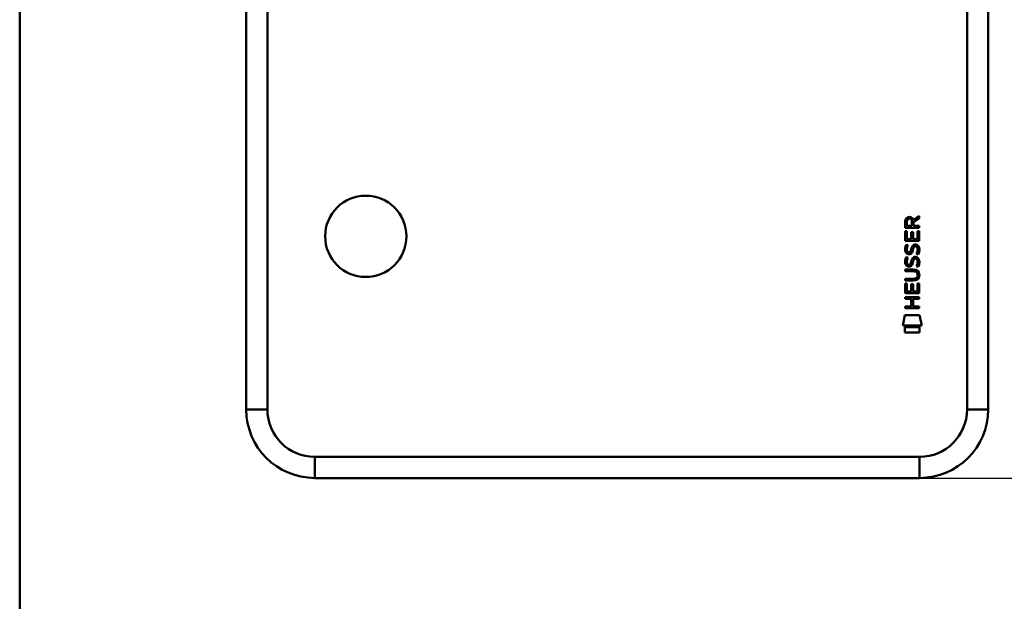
# Model space of a CAD drawing. Header units: millimetres. Extents: x 20 to 833, y 20 to 574.
# Tile 8 of 17: x 20 to 290, y 216 to 375. Entities that reach past the tile are written whole.
import ezdxf

# ---------------------------------------------------------------- set-up
doc = ezdxf.new("R2010")
doc.units = ezdxf.units.MM
doc.header["$LTSCALE"] = 2
for name, color, linetype, lineweight in [('Bemaßungen(DIN)', 7, 'Continuous', 25), ('Sichtbare Kanten(DIN)', 7, 'Continuous', 50), ('Sichtbare tangentiale Kanten(DIN)', 7, 'Continuous', 50), ('Skizziergeometrie(DIN)', 7, 'Continuous', 50)]:
    doc.layers.add(name, color=color, linetype=linetype, lineweight=lineweight)
doc.styles.add('STANDARD-DIN~0', font='arial.ttf')
doc.dimstyles.new('CAD-LAN', dxfattribs={"dimscale": 2, "dimtxt": 3.5, "dimasz": 2.5, "dimexe": 3.175, "dimexo": 0, "dimgap": 0.8, "dimtad": 1, "dimrnd": 1e-08, "dimtxsty": 'STANDARD-DIN~0', "dimcen": 0.09, "dimdle": 10, "dimclrd": 250, "dimclre": 250, "dimclrt": 250, "dimadec": 0, "dimazin": 2, "dimtfac": 1, "dimtmove": 0, "dimatfit": 3, "dimfxl": 1, "dimtolj": 1, "dimtzin": 0, "dimlwd": 25, "dimlwe": 25, "dimarcsym": 0})

# ---------------------------------------------------------------- blocks, each defined once
blk = doc.blocks.new('Ränder Standardrahmen')
at = {"layer": 'Skizziergeometrie(DIN)', "flags": 128}
blk.add_lwpolyline([(10, 10), (10, 287), (410, 287), (410, 10), (10, 10)], dxfattribs=at)
blk = doc.blocks.new('*D20')
at = {"layer": 'Bemaßungen(DIN)', "color": 250, "linetype": 'Continuous', "lineweight": 25, "true_color": 0x3f3f3f, "transparency": 16777216}
for p, q in [((266.99, 495.31), (353.34, 495.31)), ((346.99, 490.31), (346.99, 254.69)), ((266.99, 249.69), (353.34, 249.69))]:
    blk.add_line(p, q, dxfattribs=at)
at = {"layer": 'Bemaßungen(DIN)', "color": 250, "linetype": 'Continuous', "true_color": 0x3f3f3f, "transparency": 16777216}
for points in [[(346.15, 490.31), (347.82, 490.31), (346.99, 495.31)], [(346.15, 254.69), (347.82, 254.69), (346.99, 249.69)]]:
    blk.add_solid(points, dxfattribs=at)
at = {"layer": 'Defpoints', "color": 0, "linetype": 'Continuous', "transparency": 16777216}
for p in [(266.99, 495.31), (266.99, 249.69), (346.99, 249.69)]:
    blk.add_point(p, dxfattribs=at)
at = {"layer": 'Bemaßungen(DIN)', "color": 250, "linetype": 'Continuous', "lineweight": 25, "true_color": 0x3f3f3f, "transparency": 16777216, "insert": (336.97, 360.63), "char_height": 7, "attachment_point": 1, "rotation": 90, "style": 'STANDARD-DIN~0'}
blk.add_mtext('\\A1;245,6', dxfattribs=at)

msp = doc.modelspace()

# ---------------------------------------------------------------- linework, layer by layer
at = {"layer": 'Sichtbare Kanten(DIN)'}
for p, q in [((82.176, 268.497), (82.176, 476.497)), ((87.983, 268.497), (87.983, 476.497)), ((279.989, 476.497), (279.989, 268.497)), ((285.795, 476.497), (285.795, 268.497)), ((265.258, 320.53), (266.851, 321.584)), ((266.851, 321.584), (266.851, 321.006)), ((263.04, 318.355), (263.042, 320.106)), ((263.506, 320.048), (263.506, 318.864)), ((263.506, 318.864), (264.863, 318.864)), ((264.863, 318.864), (264.863, 320.048)), ((266.851, 321.006), (265.329, 319.998)), ((265.329, 319.998), (265.329, 318.864)), ((265.329, 318.864), (266.851, 318.864)), ((266.851, 318.864), (266.851, 318.355)), ((266.851, 318.355), (263.04, 318.355)), ((263.04, 314.715), (263.04, 317.387)), ((263.04, 317.387), (263.504, 317.387)), ((263.504, 317.387), (263.504, 315.218)), ((264.697, 315.218), (264.697, 317.147)), ((264.697, 317.147), (265.162, 317.147)), ((265.162, 317.147), (265.162, 315.218)), ((266.387, 315.218), (266.387, 317.414)), ((266.387, 317.414), (266.851, 317.414)), ((266.851, 317.414), (266.851, 314.715)), ((266.851, 314.715), (263.04, 314.715)), ((263.27, 313.683), (263.721, 313.55)), ((263.504, 315.218), (264.697, 315.218)), ((265.162, 315.218), (266.387, 315.218)), ((263.533, 311.908), (263.543, 311.885)), ((264.445, 311.778), (264.459, 311.801)), ((265.841, 313.281), (265.826, 313.281)), ((263.27, 310.288), (263.721, 310.154)), ((263.533, 308.513), (263.543, 308.49)), ((264.445, 308.383), (264.459, 308.406)), ((265.841, 309.886), (265.826, 309.886)), ((263.04, 306.412), (263.04, 306.914)), ((263.04, 306.914), (265.234, 306.914)), ((265.266, 306.412), (263.04, 306.412)), ((266.44, 305.366), (266.44, 305.379)), ((263.04, 303.832), (263.04, 304.335)), ((263.04, 304.335), (265.266, 304.335)), ((265.234, 303.832), (263.04, 303.832)), ((263.04, 300.398), (263.04, 303.07)), ((263.04, 303.07), (263.504, 303.07)), ((263.504, 303.07), (263.504, 300.901)), ((264.697, 300.901), (264.697, 302.83)), ((264.697, 302.83), (265.162, 302.83)), ((265.162, 302.83), (265.162, 300.901)), ((266.387, 300.901), (266.387, 303.097)), ((266.387, 303.097), (266.851, 303.097)), ((266.851, 303.097), (266.851, 300.398)), ((266.851, 300.398), (263.04, 300.398)), ((263.504, 300.901), (264.697, 300.901)), ((265.162, 300.901), (266.387, 300.901)), ((263.038, 298.837), (263.038, 299.34)), ((263.038, 299.34), (266.85, 299.34)), ((264.696, 298.837), (263.038, 298.837)), ((264.696, 296.761), (264.696, 298.837)), ((266.85, 298.837), (265.171, 298.837)), ((265.171, 298.837), (265.171, 296.761)), ((266.85, 299.34), (266.85, 298.837)), ((263.038, 296.761), (264.696, 296.761)), ((263.038, 296.258), (263.038, 296.761)), ((266.85, 296.258), (263.038, 296.258)), ((265.171, 296.761), (266.85, 296.761)), ((266.85, 296.761), (266.85, 296.258)), ((262.334, 291.488), (262.944, 294.332)), ((262.944, 294.332), (266.952, 294.332)), ((266.952, 294.332), (267.554, 291.488)), ((267.554, 291.488), (262.334, 291.488)), ((262.947, 289.584), (262.947, 291.107)), ((262.947, 291.107), (266.943, 291.107)), ((266.943, 289.584), (262.947, 289.584)), ((266.943, 291.107), (266.943, 289.584)), ((266.986, 255.494), (100.986, 255.494)), ((266.986, 249.688), (100.986, 249.688))]:
    msp.add_line(p, q, dxfattribs=at)
msp.add_circle((114.983, 315.997), 11.15, dxfattribs=at)
for centre, radius, start, end in [((100.986, 268.497), 18.809, 180, 270), ((100.986, 268.497), 13.003, 180, 270), ((266.986, 268.497), 13.003, 270, 0), ((266.986, 268.497), 18.809, 270, 0)]:
    msp.add_arc(centre, radius, start, end, dxfattribs=at)
for centre, major_axis, ratio, start_param, end_param in [((265.078, 319.019), (1.303, -1.698), 0.5180415, 2.7627686, 3.7355131), ((263.221, 318.91), (1.654, 2.187), 0.5994938, 5.878165, 6.7089725), ((265.218, 316.057), (-1.468, -4.396), 0.2312948, 5.9540546, 6.015014), ((264.526, 312.967), (-0.764, -1.339), 0.5438409, 5.8950231, 6.3553168), ((264.367, 311.811), (-0.131, -0.186), 0.3641716, 1.3429, 1.6509781), ((264.964, 311.031), (-1.117, -2.191), 0.4591024, 2.8345951, 3.3559829), ((265.332, 312.991), (1.586, 4.721), 0.2215161, 2.8263053, 2.8854462), ((264.536, 309.584), (0.776, 1.35), 0.541605, 2.7569093, 3.2147406), ((264.367, 308.416), (0.131, 0.186), 0.3641716, 4.4844927, 4.7925708), ((264.965, 307.639), (1.116, 2.188), 0.4594521, 5.9760112, 6.497704), ((260.144, 300.678), (6.414, 5.755), 0.3742661, 5.9599282, 6.6783921), ((260.142, 310.071), (6.416, -5.758), 0.3742014, 5.888113, 6.6064523), ((235.175, 331.79), (31.043, -27.123), 0.1371339, 6.127502, 6.402435)]:
    msp.add_ellipse(centre, major_axis=major_axis, ratio=ratio, start_param=start_param, end_param=end_param, dxfattribs=at)
for points in [[(263.042, 320.106), (263.06, 320.695), (263.369, 321.312), (264.186, 321.312)], [(264.863, 320.048), (264.863, 320.412), (264.747, 320.846), (264.193, 320.846)], [(263.002, 312.782), (263.026, 312.967), (263.081, 313.243), (263.175, 313.474)], [(263.175, 313.474), (263.201, 313.54), (263.27, 313.683), (263.27, 313.683)], [(263.721, 313.55), (263.721, 313.55), (263.562, 313.114), (263.515, 312.93)], [(264.7, 312.492), (264.811, 312.983), (264.947, 313.265), (265.135, 313.488)], [(265.135, 313.488), (265.259, 313.635), (265.433, 313.732), (265.672, 313.764)], [(265.672, 313.764), (266.055, 313.815), (266.433, 313.682), (266.691, 313.26)], [(263.107, 311.712), (262.986, 312.033), (262.947, 312.344), (263.002, 312.782)], [(263.853, 311.098), (263.555, 311.142), (263.249, 311.336), (263.107, 311.712)], [(263.515, 312.93), (263.43, 312.594), (263.422, 312.295), (263.5, 312.007)], [(263.816, 311.602), (264.012, 311.522), (264.263, 311.57), (264.403, 311.723)], [(264.059, 311.081), (263.925, 311.083), (263.897, 311.092), (263.853, 311.098)], [(264.896, 311.568), (264.742, 311.288), (264.482, 311.076), (264.059, 311.081)], [(264.459, 311.801), (264.551, 311.947), (264.627, 312.165), (264.7, 312.492)], [(265.152, 312.292), (265.08, 311.972), (264.997, 311.752), (264.896, 311.568)], [(265.217, 312.557), (265.207, 312.517), (265.153, 312.295), (265.152, 312.292)], [(265.464, 313.124), (265.37, 313.006), (265.29, 312.821), (265.217, 312.557)], [(265.826, 313.281), (265.664, 313.281), (265.563, 313.238), (265.464, 313.124)], [(266.099, 311.171), (266.099, 311.171), (266.305, 311.51), (266.384, 311.89)], [(266.591, 311.056), (266.564, 311.062), (266.099, 311.171), (266.099, 311.171)], [(266.384, 311.89), (266.475, 312.334), (266.475, 312.702), (266.333, 312.965)], [(266.89, 312.014), (266.85, 311.572), (266.64, 311.133), (266.591, 311.056)], [(266.691, 313.26), (266.838, 313.02), (266.91, 312.728), (266.91, 312.368)], [(266.91, 312.368), (266.91, 312.255), (266.901, 312.141), (266.89, 312.014)], [(263.107, 308.316), (262.986, 308.637), (262.947, 308.948), (263.002, 309.386)], [(263.002, 309.386), (263.026, 309.572), (263.081, 309.848), (263.175, 310.079)], [(263.853, 307.703), (263.555, 307.747), (263.249, 307.94), (263.107, 308.316)], [(263.175, 310.079), (263.201, 310.145), (263.27, 310.288), (263.27, 310.288)], [(263.515, 309.535), (263.43, 309.198), (263.422, 308.899), (263.5, 308.611)], [(263.721, 310.154), (263.721, 310.154), (263.562, 309.719), (263.515, 309.535)], [(263.816, 308.206), (264.012, 308.126), (264.263, 308.174), (264.403, 308.327)], [(264.896, 308.173), (264.742, 307.893), (264.482, 307.681), (264.059, 307.686)], [(264.459, 308.406), (264.551, 308.552), (264.627, 308.77), (264.7, 309.097)], [(264.7, 309.097), (264.811, 309.587), (264.947, 309.869), (265.135, 310.093)], [(265.152, 308.897), (265.08, 308.577), (264.997, 308.357), (264.896, 308.173)], [(265.135, 310.093), (265.259, 310.24), (265.433, 310.336), (265.672, 310.369)], [(265.217, 309.162), (265.207, 309.121), (265.153, 308.9), (265.152, 308.897)], [(265.464, 309.728), (265.37, 309.61), (265.29, 309.426), (265.217, 309.162)], [(265.826, 309.886), (265.664, 309.886), (265.563, 309.842), (265.464, 309.728)], [(265.672, 310.369), (266.055, 310.42), (266.433, 310.287), (266.691, 309.865)], [(266.099, 307.776), (266.099, 307.776), (266.305, 308.115), (266.384, 308.494)], [(266.384, 308.494), (266.475, 308.938), (266.475, 309.307), (266.333, 309.569)], [(266.89, 308.619), (266.85, 308.177), (266.64, 307.737), (266.591, 307.66)], [(266.691, 309.865), (266.838, 309.624), (266.91, 309.332), (266.91, 308.973)], [(266.91, 308.973), (266.91, 308.859), (266.901, 308.745), (266.89, 308.619)], [(264.059, 307.686), (263.925, 307.688), (263.897, 307.696), (263.853, 307.703)], [(266.591, 307.66), (266.564, 307.667), (266.099, 307.776), (266.099, 307.776)]]:
    msp.add_open_spline(points, degree=3, dxfattribs=at)
msp.add_open_spline([(266.44, 305.379), (266.44, 305.441), (266.437, 305.503), (266.415, 305.684), (266.385, 305.801), (266.286, 306.001), (266.224, 306.083), (266.064, 306.224), (265.969, 306.277), (265.68, 306.388), (265.467, 306.412), (265.266, 306.412)], degree=3, knots=[-0.1785947, -0.1785947, -0.1785947, -0.1785947, -0.15994878, -0.15994878, -0.12414549, -0.12414549, -0.09286217, -0.09286217, -0.06026151, -0.06026151, 0, 0, 0, 0], dxfattribs=at)
at = {"layer": 'Sichtbare tangentiale Kanten(DIN)'}
for p, q in [((82.176, 268.497), (87.983, 268.497)), ((285.795, 268.497), (279.989, 268.497)), ((100.986, 249.688), (100.986, 255.494)), ((266.986, 249.688), (266.986, 255.494))]:
    msp.add_line(p, q, dxfattribs=at)

# ---------------------------------------------------------------- block references
at = {"xscale": 2, "yscale": 2, "zscale": 2}
msp.add_blockref('Ränder Standardrahmen', (0, 0), dxfattribs=at)

# ---------------------------------------------------------------- dimensions: what is measured, and where the dimension line sits
at = {"layer": 'Bemaßungen(DIN)', "color": 250, "linetype": 'Continuous', "lineweight": 25, "true_color": 0x3f3f3f}
dim = msp.add_linear_dim(base=(346.986, 249.688), p1=(266.986, 495.307), p2=(266.986, 249.688), angle=270, dimstyle='CAD-LAN', override={"dimgap": 0.8, "dimdec": 1, "dimtol": 0, "dimlim": 0, "dimtp": 0, "dimtm": 0, "dimtdec": 2, "dimtofl": 0, "dimatfit": 1}, dxfattribs=at)
dim.commit()
dim.dimension.update_dxf_attribs({"geometry": '*D20', "text_midpoint": (346.986, 372.497), "dimtype": 160})

doc.saveas('drawing.dxf')
